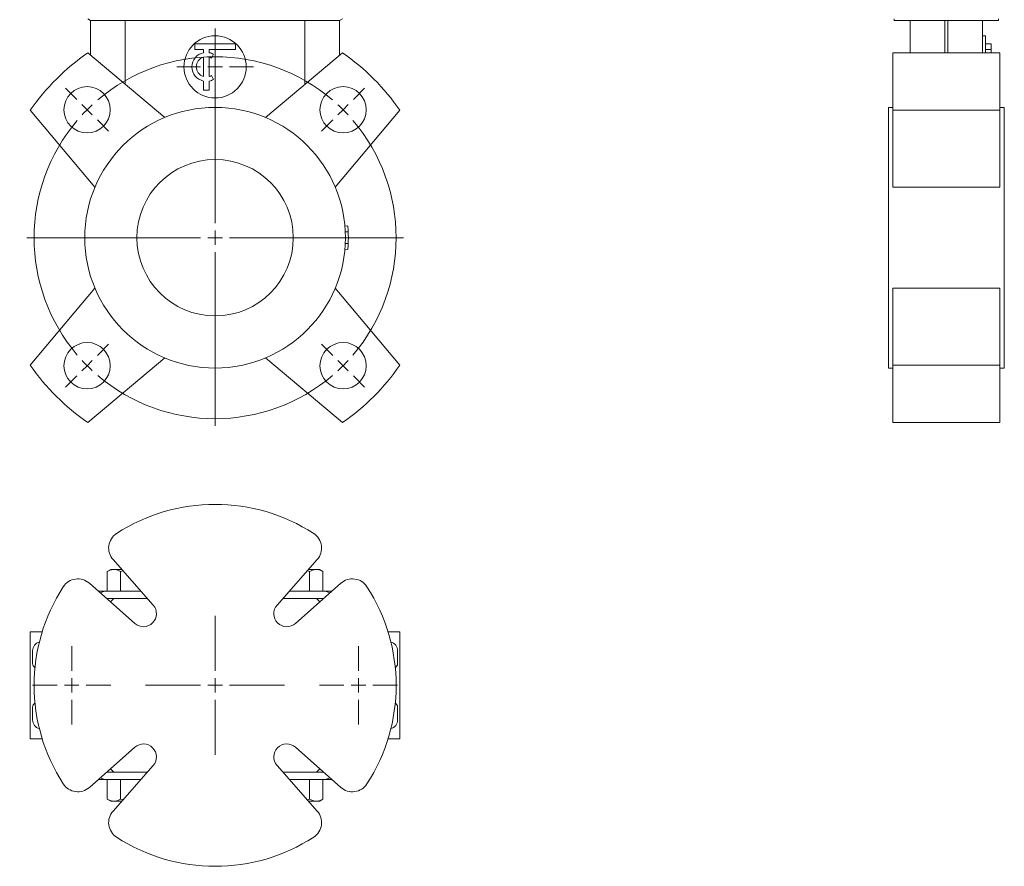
# Model space of a CAD drawing. Header units: millimetres. Extents: x -0.143 to 0.239, y 0.006 to 0.509.
# Tile 1 of 3: x -0.143 to 0.197, y 0.006 to 0.298. Entities that reach past the tile are written whole.
import ezdxf

# ---------------------------------------------------------------- set-up
doc = ezdxf.new("R2010")
doc.units = ezdxf.units.MM

# ---------------------------------------------------------------- blocks, each defined once
blk = doc.blocks.new('SW_CENTERMARKSYMBOL_4')
at = {"color": 0, "linetype": 'Continuous', "lineweight": 0}
for p, q in [((-0.0441941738, -0.0391941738), (-0.0441941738, 0.0208058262)), ((-0.0919238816, 0.0035355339), (-0.0958129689, 0.0074246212)), ((0.0035355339, 0.0035355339), (0.0074246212, 0.0074246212)), ((-0.0883883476, 0), (-0.0901561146, 0.001767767)), ((-0.0883883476, 0), (-0.0866205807, -0.001767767)), ((0, 0), (-0.001767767, -0.001767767)), ((0, 0), (0.001767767, 0.001767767)), ((-0.0848528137, -0.0035355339), (-0.0809637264, -0.0074246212)), ((-0.0035355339, -0.0035355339), (-0.0074246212, -0.0074246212)), ((-0.0491941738, -0.0441941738), (-0.1091941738, -0.0441941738)), ((-0.0441941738, -0.0441941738), (-0.0466941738, -0.0441941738)), ((-0.0441941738, -0.0441941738), (-0.0441941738, -0.0416941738)), ((-0.0441941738, -0.0441941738), (-0.0441941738, -0.0466941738)), ((-0.0441941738, -0.0441941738), (-0.0416941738, -0.0441941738)), ((-0.0391941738, -0.0441941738), (0.0208058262, -0.0441941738)), ((-0.0441941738, -0.0491941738), (-0.0441941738, -0.1091941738)), ((-0.0848528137, -0.0848528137), (-0.0809637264, -0.0809637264)), ((-0.0035355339, -0.0848528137), (-0.0074246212, -0.0809637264)), ((-0.0883883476, -0.0883883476), (-0.0901561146, -0.0901561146)), ((-0.0883883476, -0.0883883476), (-0.0866205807, -0.0866205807)), ((0, -0.0883883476), (-0.001767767, -0.0866205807)), ((0, -0.0883883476), (0.001767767, -0.0901561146)), ((-0.0919238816, -0.0919238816), (-0.0958129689, -0.0958129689)), ((0.0035355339, -0.0919238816), (0.0074246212, -0.0958129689))]:
    blk.add_line(p, q, dxfattribs=at)
for start, end in [(49.583662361, 130.416337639), (135, 137.2918311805), (132.7081688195, 135), (45, 47.2918311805), (42.7081688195, 45), (139.583662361, 220.416337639), (319.583662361, 40.416337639), (222.7081688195, 225), (225, 227.2918311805), (312.7081688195, 315), (315, 317.2918311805), (229.583662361, 310.416337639)]:
    blk.add_arc((-0.0441941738, -0.0441941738), 0.0625, start, end, dxfattribs=at)
blk = doc.blocks.new('SW_CENTERMARKSYMBOL_5')
at = {"color": 0, "linetype": 'Continuous', "lineweight": 0}
for p, q in [((0, 0.005), (0, 0.01325)), ((-0.005, 0), (-0.01325, 0)), ((0, 0), (-0.0025, 0)), ((0, 0), (0, 0.0025)), ((0, 0), (0, -0.0025)), ((0, 0), (0.0025, 0)), ((0.005, 0), (0.01325, 0)), ((0, -0.005), (0, -0.01325))]:
    blk.add_line(p, q, dxfattribs=at)
blk = doc.blocks.new('SW_CENTERMARKSYMBOL_10')
at = {"color": 0, "linetype": 'Continuous', "lineweight": 0}
for p, q in [((0, 0.005), (0, 0.0135)), ((-0.005, 0), (-0.0135, 0)), ((0, 0), (-0.0025, 0)), ((0, 0), (0, 0.0025)), ((0, 0), (0, -0.0025)), ((0, 0), (0.0025, 0)), ((0.005, 0), (0.0135, 0)), ((0, -0.005), (0, -0.0135))]:
    blk.add_line(p, q, dxfattribs=at)
blk = doc.blocks.new('SW_CENTERMARKSYMBOL_11')
at = {"color": 0, "linetype": 'Continuous', "lineweight": 0}
for p, q in [((0, 0.005), (0, 0.0135)), ((-0.005, 0), (-0.0135, 0)), ((0, 0), (-0.0025, 0)), ((0, 0), (0, 0.0025)), ((0, 0), (0, -0.0025)), ((0, 0), (0.0025, 0)), ((0.005, 0), (0.0135, 0)), ((0, -0.005), (0, -0.0135))]:
    blk.add_line(p, q, dxfattribs=at)
blk = doc.blocks.new('SW_CENTERMARKSYMBOL_12')
at = {"color": 0, "linetype": 'Continuous', "lineweight": 0}
for p, q in [((0, 0.005), (0, 0.024)), ((-0.005, 0), (-0.024, 0)), ((0, 0), (-0.0025, 0)), ((0, 0), (0, 0.0025)), ((0, 0), (0, -0.0025)), ((0, 0), (0.0025, 0)), ((0.005, 0), (0.024, 0)), ((0, -0.005), (0, -0.024))]:
    blk.add_line(p, q, dxfattribs=at)

msp = doc.modelspace()

# ---------------------------------------------------------------- linework, layer by layer
at = {"color": 7, "linetype": 'Continuous', "lineweight": 15}
for p, q in [((-0.1194952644, 0.2983019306), (-0.1184952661, 0.2977245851)), ((-0.0324952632, 0.2977245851), (-0.1184952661, 0.2977245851)), ((-0.1184952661, 0.2856844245), (-0.1184952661, 0.2977245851)), ((-0.1064952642, 0.2756152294), (-0.1064952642, 0.2977245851)), ((-0.0444952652, 0.2756152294), (-0.0444952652, 0.2977245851)), ((-0.0324952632, 0.2977245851), (-0.0314952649, 0.2983019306)), ((-0.0324952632, 0.2856844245), (-0.0324952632, 0.2977245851)), ((0.1589889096, 0.2977245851), (0.1589889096, 0.2983019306)), ((0.1589889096, 0.2977245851), (0.1764889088, 0.2977245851)), ((0.1644889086, 0.2865232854), (0.1644889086, 0.2977245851)), ((0.1764889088, 0.2977245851), (0.1774889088, 0.2977245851)), ((0.1774889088, 0.2977245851), (0.194988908, 0.2977245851)), ((0.189488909, 0.2865232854), (0.189488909, 0.2977245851)), ((0.194988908, 0.2983019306), (0.194988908, 0.2977245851)), ((0.1904889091, 0.2924745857), (0.189488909, 0.2924745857)), ((0.1904889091, 0.2924745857), (0.1904889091, 0.2866235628)), ((-0.0684952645, 0.2897245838), (-0.0824952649, 0.2897245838)), ((-0.0824952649, 0.2897245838), (-0.0824952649, 0.2877245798)), ((-0.0684952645, 0.2877245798), (-0.0684952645, 0.2897245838)), ((0.1924889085, 0.2897245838), (0.1904889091, 0.2897245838)), ((0.1924889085, 0.2897245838), (0.1924889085, 0.2877245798)), ((-0.0929119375, 0.2642174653), (-0.1194949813, 0.2865232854)), ((-0.0824952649, 0.2877245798), (-0.0794952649, 0.2877245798)), ((-0.0794952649, 0.2877245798), (-0.0794952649, 0.2866235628)), ((-0.0774952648, 0.2877245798), (-0.0684952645, 0.2877245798)), ((-0.0774952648, 0.2866235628), (-0.0774952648, 0.2877245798)), ((-0.0767452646, 0.2847556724), (-0.0759952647, 0.2860547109)), ((-0.031495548, 0.2865232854), (-0.0580785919, 0.2642174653)), ((0.195488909, 0.2865232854), (0.1584889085, 0.2865232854)), ((0.1584889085, 0.2865232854), (0.1584889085, 0.2667242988)), ((0.1924889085, 0.2877245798), (0.1904889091, 0.2877245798)), ((0.1924889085, 0.2866235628), (0.1904889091, 0.2866235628)), ((0.1924889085, 0.2877245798), (0.1924889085, 0.2866235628)), ((0.1924889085, 0.2866235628), (0.1924889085, 0.2865232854)), ((0.195488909, 0.2865232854), (0.195488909, 0.2667242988)), ((-0.0794952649, 0.2783704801), (-0.0794952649, 0.2850786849)), ((-0.0774952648, 0.2783704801), (-0.0774952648, 0.2850786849)), ((-0.0794952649, 0.2768256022), (-0.0794952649, 0.2737245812)), ((-0.0774952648, 0.2737245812), (-0.0774952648, 0.2768256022)), ((-0.0759952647, 0.2773944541), (-0.0767452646, 0.2786934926)), ((-0.0794952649, 0.2737245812), (-0.0774952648, 0.2737245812)), ((-0.1392939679, 0.2667242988), (-0.1169881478, 0.2401412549)), ((-0.0340023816, 0.2401412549), (-0.0116965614, 0.2667242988)), ((0.1584889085, 0.2677245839), (0.1569889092, 0.2677245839)), ((0.1569889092, 0.2227245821), (0.1569889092, 0.2677245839)), ((0.195488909, 0.2667242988), (0.1584889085, 0.2667242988)), ((0.1584889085, 0.2667242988), (0.1584889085, 0.2401412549)), ((0.1969889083, 0.2677245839), (0.195488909, 0.2677245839)), ((0.195488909, 0.2667242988), (0.195488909, 0.2401412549)), ((0.1969889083, 0.2227245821), (0.1969889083, 0.2677245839)), ((0.195488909, 0.2401412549), (0.1584889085, 0.2401412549)), ((-0.0306729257, 0.2267193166), (-0.0296768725, 0.2268080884)), ((-0.0305397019, 0.2247239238), (-0.0295406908, 0.2247683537)), ((0.1569889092, 0.1777245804), (0.1569889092, 0.2227245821)), ((0.1969889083, 0.1777245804), (0.1969889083, 0.2227245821)), ((-0.0306729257, 0.2187298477), (-0.0296768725, 0.2186410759)), ((-0.0305397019, 0.2207252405), (-0.0295406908, 0.2206808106)), ((-0.1169881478, 0.2053079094), (-0.1392939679, 0.1787248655)), ((-0.0116965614, 0.1787248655), (-0.0340023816, 0.2053079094)), ((0.195488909, 0.2053079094), (0.1584889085, 0.2053079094)), ((0.1584889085, 0.2053079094), (0.1584889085, 0.1787248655)), ((0.195488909, 0.2053079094), (0.195488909, 0.1787248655)), ((-0.1194949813, 0.1589258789), (-0.0929119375, 0.181231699)), ((-0.0580785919, 0.181231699), (-0.031495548, 0.1589258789)), ((0.1569889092, 0.1777245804), (0.1584889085, 0.1777245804)), ((0.195488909, 0.1787248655), (0.1584889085, 0.1787248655)), ((0.1584889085, 0.1787248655), (0.1584889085, 0.1589258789)), ((0.195488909, 0.1787248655), (0.195488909, 0.1589258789)), ((0.195488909, 0.1777245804), (0.1969889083, 0.1777245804)), ((0.195488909, 0.1589258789), (0.1584889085, 0.1589258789)), ((-0.1107508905, 0.1115658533), (-0.0968640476, 0.0958696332)), ((-0.0541264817, 0.0958696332), (-0.0402396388, 0.1115658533)), ((-0.1115228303, 0.1081500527), (-0.1127352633, 0.107450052)), ((-0.1127352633, 0.107450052), (-0.1127352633, 0.1006500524)), ((-0.1115228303, 0.1081500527), (-0.1107448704, 0.1081500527)), ((-0.1101056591, 0.1081500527), (-0.1107448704, 0.1081500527)), ((-0.1101056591, 0.1081500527), (-0.1077288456, 0.1081500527)), ((-0.1072839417, 0.1076471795), (-0.1081152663, 0.107450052)), ((-0.1081152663, 0.107450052), (-0.1081152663, 0.1006500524)), ((-0.0428752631, 0.107450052), (-0.0437061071, 0.1076477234)), ((-0.0432616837, 0.1081500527), (-0.0408848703, 0.1081500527)), ((-0.0428752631, 0.107450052), (-0.0428752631, 0.1006500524)), ((-0.0402456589, 0.1081500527), (-0.0408848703, 0.1081500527)), ((-0.0402456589, 0.1081500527), (-0.0394676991, 0.1081500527)), ((-0.0382552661, 0.107450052), (-0.0394676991, 0.1081500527)), ((-0.0382552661, 0.107450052), (-0.0382552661, 0.1006500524)), ((-0.1032148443, 0.0895188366), (-0.1189110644, 0.1034056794)), ((-0.0320794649, 0.1034056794), (-0.047775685, 0.0895188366)), ((-0.1157963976, 0.1006500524), (-0.1124910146, 0.1006500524)), ((-0.1124910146, 0.1006500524), (-0.1010934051, 0.1006500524)), ((-0.0498971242, 0.1006500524), (-0.0384995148, 0.1006500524)), ((-0.0384995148, 0.1006500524), (-0.0351941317, 0.1006500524)), ((-0.1104952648, 0.0981500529), (-0.1129927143, 0.0981500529)), ((-0.1104952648, 0.0981500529), (-0.1116572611, 0.0969880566)), ((-0.0988815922, 0.0981500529), (-0.1104952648, 0.0981500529)), ((-0.0404952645, 0.0981500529), (-0.0521089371, 0.0981500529)), ((-0.0393332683, 0.0969880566), (-0.0404952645, 0.0981500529)), ((-0.037997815, 0.0981500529), (-0.0404952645, 0.0981500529)), ((-0.1392939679, 0.0496500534), (-0.1392939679, 0.0866500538)), ((-0.1351945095, 0.0866500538), (-0.1392939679, 0.0866500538)), ((-0.0116965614, 0.0866500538), (-0.0157960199, 0.0866500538)), ((-0.0116965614, 0.0496500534), (-0.0116965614, 0.0866500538)), ((-0.1384952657, 0.0801500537), (-0.1384952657, 0.0756500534)), ((-0.0124952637, 0.0756500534), (-0.0124952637, 0.0801500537)), ((-0.1384952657, 0.0606500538), (-0.1384952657, 0.0561500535)), ((-0.0124952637, 0.0561500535), (-0.0124952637, 0.0606500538)), ((-0.1351945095, 0.0496500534), (-0.1392939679, 0.0496500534)), ((-0.0116965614, 0.0496500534), (-0.0157960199, 0.0496500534)), ((-0.1189110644, 0.0328944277), (-0.1032148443, 0.0467812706)), ((-0.047775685, 0.0467812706), (-0.0320794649, 0.0328944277)), ((-0.1104952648, 0.0381500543), (-0.1129927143, 0.0381500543)), ((-0.1116572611, 0.0393120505), (-0.1104952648, 0.0381500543)), ((-0.0968640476, 0.040430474), (-0.1107508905, 0.0247342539)), ((-0.1104952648, 0.0381500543), (-0.0988815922, 0.0381500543)), ((-0.0402396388, 0.0247342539), (-0.0541264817, 0.040430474)), ((-0.0521089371, 0.0381500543), (-0.0404952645, 0.0381500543)), ((-0.0404952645, 0.0381500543), (-0.0393332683, 0.0393120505)), ((-0.037997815, 0.0381500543), (-0.0404952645, 0.0381500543)), ((-0.1124910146, 0.0356500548), (-0.1157963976, 0.0356500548)), ((-0.1127352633, 0.0288500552), (-0.1127352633, 0.0356500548)), ((-0.1124910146, 0.0356500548), (-0.1010934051, 0.0356500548)), ((-0.1081152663, 0.0288500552), (-0.1081152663, 0.0356500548)), ((-0.0498971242, 0.0356500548), (-0.0384995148, 0.0356500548)), ((-0.0428752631, 0.0288500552), (-0.0428752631, 0.0356500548)), ((-0.0351941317, 0.0356500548), (-0.0384995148, 0.0356500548)), ((-0.0382552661, 0.0288500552), (-0.0382552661, 0.0356500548)), ((-0.1127352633, 0.0288500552), (-0.1115228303, 0.0281500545)), ((-0.1107448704, 0.0281500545), (-0.1115228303, 0.0281500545)), ((-0.1101056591, 0.0281500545), (-0.1107448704, 0.0281500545)), ((-0.1077288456, 0.0281500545), (-0.1101056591, 0.0281500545)), ((-0.1072685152, 0.0286703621), (-0.1081152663, 0.0288500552)), ((-0.0408848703, 0.0281500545), (-0.0432616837, 0.0281500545)), ((-0.0402456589, 0.0281500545), (-0.0408848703, 0.0281500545)), ((-0.0394676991, 0.0281500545), (-0.0402456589, 0.0281500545)), ((-0.0394676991, 0.0281500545), (-0.0382552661, 0.0288500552))]:
    msp.add_line(p, q, dxfattribs=at)
at = {"color": 8, "linetype": 'Continuous', "lineweight": 15}
for p, q in [((0.1764889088, 0.2865232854), (0.1764889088, 0.2977245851)), ((0.1774889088, 0.2865232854), (0.1774889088, 0.2977245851))]:
    msp.add_line(p, q, dxfattribs=at)
at = {"color": 7, "linetype": 'Continuous', "lineweight": 15}
for centre, radius in [((-0.0754952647, 0.2817245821), 0.01075), ((-0.1196894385, 0.266918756), 0.0079999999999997), ((-0.0313010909, 0.266918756), 0.0079999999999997), ((-0.0754952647, 0.2227245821), 0.045), ((-0.0754952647, 0.2227245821), 0.0269999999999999), ((-0.1196894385, 0.1785304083), 0.0079999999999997), ((-0.0313010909, 0.1785304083), 0.0079999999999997)]:
    msp.add_circle(centre, radius, dxfattribs=at)
for centre, radius, start, end in [((-0.0754952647, 0.2227245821), 0.0775, 124.5926591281, 145.4073408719), ((-0.0784952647, 0.2817245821), 0.005, 101.5369590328, 258.4630409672), ((-0.0784952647, 0.2817245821), 0.005, 60, 78.4630409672), ((-0.0754952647, 0.2227245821), 0.0775, 34.5926591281, 55.4073408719), ((-0.0784952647, 0.2817245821), 0.0035, 106.601549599, 253.398450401), ((-0.0784952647, 0.2817245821), 0.0035, 60, 73.398450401), ((-0.0784952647, 0.2817245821), 0.0035, 286.601549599, 300), ((-0.0784952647, 0.2817245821), 0.005, 281.5369590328, 300), ((-0.0754952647, 0.2227245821), 0.046, 2.5464790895, 5.0929581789), ((-0.0754952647, 0.2227245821), 0.046, 357.4535209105, 2.5464790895), ((-0.0754952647, 0.2227245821), 0.046, 354.9070418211, 357.4535209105), ((-0.0754952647, 0.2227245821), 0.0775, 214.5926591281, 235.4073408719), ((-0.0754952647, 0.2227245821), 0.0775, 304.5926591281, 325.4073408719), ((-0.0754952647, 0.0681500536), 0.0625, 57.0123512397, 122.9876487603), ((-0.1062571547, 0.1155415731), 0.0060000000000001, 122.9876487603, 221.5), ((-0.0447333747, 0.1155415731), 0.006, 318.5, 57.0123512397), ((-0.0754952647, 0.0681500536), 0.0625, 147.0123512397, 212.9876487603), ((-0.1228867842, 0.0989119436), 0.0060000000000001, 48.5, 147.0123512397), ((-0.0281037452, 0.0989119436), 0.0060000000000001, 32.9876487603, 131.5), ((-0.0754952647, 0.0681500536), 0.0625, 327.0123512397, 32.9876487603), ((-0.100244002, 0.0928987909), 0.0045, 228.6858418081, 41.3141581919), ((-0.0507465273, 0.0928987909), 0.0045, 138.6858418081, 311.3141581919), ((-0.1354952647, 0.0801500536), 0.003, 103.3623640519, 180), ((-0.0154952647, 0.0801500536), 0.003, 0, 76.6376359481), ((-0.1369952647, 0.0756500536), 0.0015, 180, 242.4126946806), ((-0.0139952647, 0.0756500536), 0.0015, 297.5873053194, 0), ((-0.1369952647, 0.0606500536), 0.0015, 117.5873053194, 180), ((-0.0139952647, 0.0606500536), 0.0015, 0, 62.4126946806), ((-0.1354952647, 0.0561500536), 0.003, 180, 256.6376359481), ((-0.0154952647, 0.0561500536), 0.003, 283.3623640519, 0), ((-0.100244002, 0.0434013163), 0.0045, 318.6858418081, 131.3141581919), ((-0.0507465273, 0.0434013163), 0.0045, 48.6858418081, 221.3141581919), ((-0.1228867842, 0.0373881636), 0.0060000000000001, 212.9876487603, 311.5), ((-0.0281037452, 0.0373881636), 0.006, 228.5, 327.0123512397), ((-0.1062571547, 0.0207585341), 0.006, 138.5, 237.0123512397), ((-0.0447333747, 0.0207585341), 0.006, 302.9876487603, 41.5), ((-0.0754952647, 0.0681500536), 0.0625, 237.0123512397, 302.9876487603)]:
    msp.add_arc(centre, radius, start, end, dxfattribs=at)
for centre, major_axis, start_param, end_param in [((-0.1124910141, 0.0931500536), (0.007504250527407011, -2.220446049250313e-16), 1.570796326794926, 1.942589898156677), ((-0.0384995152, 0.0931500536), (-0.007504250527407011, -2.220446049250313e-16), 4.340595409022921, 4.712388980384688), ((-0.1124910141, 0.0431500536), (0.007504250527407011, 2.220446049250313e-16), 4.340595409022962, 4.712388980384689), ((-0.0384995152, 0.0431500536), (-0.007504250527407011, 2.151057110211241e-16), 1.570796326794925, 1.942589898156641)]:
    msp.add_ellipse(centre, major_axis=major_axis, ratio=0.999433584, start_param=start_param, end_param=end_param, dxfattribs=at)
for points in [[(-0.110744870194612, 0.1081500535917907), (-0.1114234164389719, 0.1080876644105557), (-0.1120843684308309, 0.1078258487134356), (-0.1127352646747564, 0.1074500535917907)], [(-0.0408848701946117, 0.1081500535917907), (-0.0415634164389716, 0.1080876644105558), (-0.0422243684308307, 0.1078258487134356), (-0.0428752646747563, 0.1074500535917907)], [(-0.110744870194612, 0.0281500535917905), (-0.1114234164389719, 0.0282124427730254), (-0.1120843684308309, 0.0284742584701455), (-0.1127352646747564, 0.0288500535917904)], [(-0.0408848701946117, 0.0281500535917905), (-0.0415634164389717, 0.0282124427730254), (-0.0422243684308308, 0.0284742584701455), (-0.0428752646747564, 0.0288500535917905)]]:
    msp.add_open_spline(points, degree=3, dxfattribs=at)
for points, knots in [([(-0.1081152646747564, 0.1074500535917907), (-0.1084371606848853, 0.1076359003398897), (-0.1087630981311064, 0.1077951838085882), (-0.1094266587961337, 0.1080369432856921), (-0.1097659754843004, 0.1081188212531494), (-0.1101056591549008, 0.1081500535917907)], [0, 0, 0, 0, 0.5, 0.5, 1, 1, 1, 1]), ([(-0.0382552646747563, 0.1074500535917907), (-0.0385771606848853, 0.1076359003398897), (-0.0389030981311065, 0.1077951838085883), (-0.0395666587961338, 0.1080369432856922), (-0.0399059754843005, 0.1081188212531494), (-0.0402456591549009, 0.1081500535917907)], [0, 0, 0, 0, 0.5, 0.5, 1, 1, 1, 1]), ([(-0.1081152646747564, 0.0288500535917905), (-0.1084371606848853, 0.0286642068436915), (-0.1087630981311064, 0.0285049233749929), (-0.1094266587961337, 0.028263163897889), (-0.1097659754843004, 0.0281812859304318), (-0.1101056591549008, 0.0281500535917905)], [0, 0, 0, 0, 0.5, 0.5, 1, 1, 1, 1]), ([(-0.0428752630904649, 0.0288500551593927), (-0.0431285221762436, 0.0287672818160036), (-0.0433970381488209, 0.0286795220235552), (-0.0436752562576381, 0.0286377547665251), (-0.0436910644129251, 0.0286353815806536)], [0, 0, 0, 0, 0.9431807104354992, 1, 1, 1, 1]), ([(-0.0382552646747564, 0.0288500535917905), (-0.0385771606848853, 0.0286642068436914), (-0.0389030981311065, 0.0285049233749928), (-0.0395666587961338, 0.028263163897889), (-0.0399059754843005, 0.0281812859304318), (-0.0402456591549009, 0.0281500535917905)], [0, 0, 0, 0, 0.5, 0.5, 1, 1, 1, 1])]:
    msp.add_open_spline(points, degree=3, knots=knots, dxfattribs=at)

# ---------------------------------------------------------------- block references
at = {"color": 7, "linetype": 'Continuous', "lineweight": 0}
for name, p in [('SW_CENTERMARKSYMBOL_5', (-0.0754952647, 0.2817245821)), ('SW_CENTERMARKSYMBOL_4', (-0.0313010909, 0.266918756)), ('SW_CENTERMARKSYMBOL_12', (-0.0754952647, 0.0681500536)), ('SW_CENTERMARKSYMBOL_11', (-0.1249952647, 0.0681500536)), ('SW_CENTERMARKSYMBOL_10', (-0.0259952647, 0.0681500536))]:
    msp.add_blockref(name, p, dxfattribs=at)

doc.saveas('drawing.dxf')
